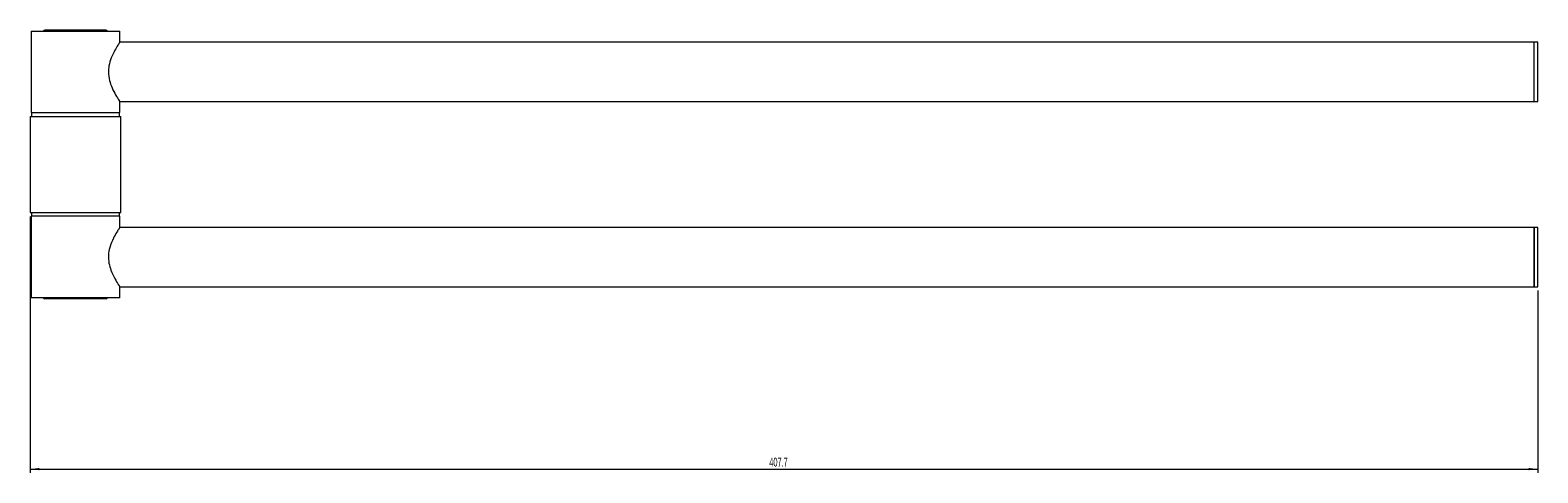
# Model space of a CAD drawing. Header units: millimetres. Extents: x -615 to 309, y -6 to 532.
# Tile 2 of 4: x -584 to -176, y 413 to 532. Entities that reach past the tile are written whole.
import ezdxf

# ---------------------------------------------------------------- set-up
doc = ezdxf.new("R2010")
doc.units = ezdxf.units.MM
doc.styles.add('SLDTEXTSTYLE0', font='TXT', dxfattribs={"width": 0.605})
doc.dimstyles.new('SLDDIMSTYLE0', dxfattribs={"dimtxt": 2.311487, "dimasz": 2.5, "dimexe": 0, "dimexo": 0.0625, "dimgap": 0.577872, "dimtad": 1, "dimtoh": 1, "dimdec": 1, "dimrnd": 1e-09, "dimzin": 12, "dimdsep": 46, "dimtxsty": 'SLDTEXTSTYLE0', "dimsah": 1, "dimcen": 0.09, "dimadec": 0, "dimazin": 0, "dimtfac": 1, "dimtdec": 1, "dimtofl": 0, "dimtmove": 0, "dimatfit": 3, "dimfxl": 1, "dimfrac": 2, "dimtolj": 1, "dimtzin": 12, "dimarcsym": 0})

# ---------------------------------------------------------------- blocks, each defined once
blk = doc.blocks.new('*D1')
at = {"color": 7, "linetype": 'Continuous', "lineweight": 0}
for p, q in [((-583.76, 481.99), (-583.76, 412.73)), ((-176.02, 461.99), (-176.02, 412.73)), ((-583.76, 413.73), (-176.02, 413.73))]:
    blk.add_line(p, q, dxfattribs=at)
for points in [[(-583.76, 413.73), (-581.26, 413.42), (-581.26, 414.04)], [(-176.02, 413.73), (-178.52, 414.04), (-178.52, 413.42)]]:
    blk.add_solid(points, dxfattribs=at)
at = {"color": 7, "linetype": 'Continuous', "lineweight": 0, "insert": (-383.86, 416.8), "char_height": 2.381, "attachment_point": 1, "style": 'SLDTEXTSTYLE0'}
blk.add_mtext('407.7', dxfattribs=at)

msp = doc.modelspace()

# ---------------------------------------------------------------- linework, layer by layer
at = {"color": 7, "linetype": 'Continuous', "lineweight": 15}
for p, q in [((-583.509, 531.994), (-583.509, 509.994)), ((-583.509, 531.994), (-559.509, 531.994)), ((-579.775, 532.26), (-579.516, 532.001)), ((-563.242, 532.26), (-579.775, 532.26)), ((-563.501, 532.001), (-563.242, 532.26)), ((-559.509, 528.994), (-559.509, 531.994)), ((-177.023, 528.994), (-559.509, 528.994)), ((-176.023, 528.994), (-177.023, 528.994)), ((-177.023, 512.994), (-177.023, 528.994)), ((-176.023, 512.994), (-176.023, 528.994)), ((-583.509, 509.994), (-559.509, 509.994)), ((-583.409, 509.994), (-583.409, 508.994)), ((-559.609, 508.994), (-559.609, 509.994)), ((-559.509, 512.994), (-177.023, 512.994)), ((-559.509, 509.994), (-559.509, 512.992)), ((-177.023, 512.994), (-176.023, 512.994)), ((-583.759, 508.994), (-583.759, 482.994)), ((-583.759, 508.994), (-571.509, 508.994)), ((-571.509, 508.994), (-559.259, 508.994)), ((-559.259, 482.994), (-559.259, 508.994)), ((-583.759, 482.994), (-571.509, 482.994)), ((-583.509, 481.994), (-583.509, 459.994)), ((-559.509, 481.994), (-583.509, 481.994)), ((-583.409, 482.994), (-583.409, 481.994)), ((-571.509, 482.994), (-559.259, 482.994)), ((-559.609, 481.994), (-559.609, 482.994)), ((-559.509, 478.995), (-559.509, 481.994)), ((-177.023, 478.994), (-559.509, 478.994)), ((-176.023, 478.994), (-177.023, 478.994)), ((-177.023, 462.994), (-177.023, 478.994)), ((-177.023, 478.994), (-177.023, 463.449)), ((-176.023, 462.994), (-176.023, 478.994)), ((-559.509, 462.994), (-177.023, 462.994)), ((-559.509, 459.994), (-559.509, 462.994)), ((-177.023, 463.449), (-177.023, 462.994)), ((-177.023, 462.994), (-176.023, 462.994)), ((-559.509, 459.994), (-583.509, 459.994)), ((-579.516, 459.986), (-579.775, 459.727)), ((-563.242, 459.727), (-579.775, 459.727)), ((-563.242, 459.727), (-563.501, 459.986))]:
    msp.add_line(p, q, dxfattribs=at)
at = {"color": 8, "linetype": 'Continuous', "lineweight": 15, "flags": 128}
for points in [[(-579.474, 531.994), (-579.479, 531.995), (-579.516, 532.001)], [(-563.544, 531.994), (-563.539, 531.995), (-563.501, 532.001)], [(-579.516, 459.986), (-579.479, 459.992), (-579.474, 459.994)], [(-563.501, 459.986), (-563.539, 459.992), (-563.544, 459.994)]]:
    msp.add_lwpolyline(points, dxfattribs=at)
at = {"color": 7, "linetype": 'Continuous', "lineweight": 15}
for centre, major_axis, ratio, start_param, end_param in [((-579.775, 531.76), (0.354, -0.354), 0.9999239, 2.3562326, 3.4409448), ((-571.509, 531.92), (12.3, 0), 0.0087269, 0.8618682, 2.2797245), ((-563.243, 531.76), (0.354, 0.354), 0.9999239, 5.9838331, 7.0685454), ((-579.775, 460.227), (0.354, 0.354), 0.9999239, 2.8422405, 3.9269527), ((-571.509, 460.068), (12.3, 0), 0.0087269, 4.0034608, 5.4213171), ((-563.243, 460.227), (0.354, -0.354), 0.9999239, 5.4978252, 6.5825375)]:
    msp.add_ellipse(centre, major_axis=major_axis, ratio=ratio, start_param=start_param, end_param=end_param, dxfattribs=at)
msp.add_ellipse((-571.509, 459.801), major_axis=(3.026, 0), ratio=0.0087272, dxfattribs=at)
for points, knots in [([(-559.564, 528.936), (-559.56, 528.942), (-559.549, 528.959), (-560.029, 528.233), (-560.849, 526.883), (-561.809, 524.96), (-562.484, 522.864), (-562.558, 521.526), (-562.587, 520.994)], [0, 0, 0, 0, 0.1123888, 0.2856642, 0.4734272, 0.6920077, 0.8775067, 1, 1, 1, 1]), ([(-562.587, 520.994), (-562.524, 520.212), (-562.398, 518.653), (-561.57, 516.517), (-560.586, 514.632), (-559.684, 513.228), (-559.574, 513.066), (-559.524, 512.992)], [0, 0, 0, 0, 0.17993204, 0.35862104, 0.56543404, 0.80192109, 1, 1, 1, 1]), ([(-559.524, 478.995), (-559.519, 479.003), (-559.434, 479.133), (-559.727, 478.695), (-560.335, 477.744), (-561.306, 476.044), (-562.224, 473.891), (-562.664, 471.497), (-562.512, 469.345), (-561.861, 467.138), (-560.84, 465.073), (-559.94, 463.615), (-559.499, 462.954), (-559.55, 463.03), (-559.564, 463.052)], [0, 0, 0, 0, 0.0057014, 0.0944206, 0.1828425, 0.2830076, 0.3986913, 0.4811776, 0.5639474, 0.642684, 0.7580782, 0.8742742, 0.965135, 1, 1, 1, 1])]:
    msp.add_open_spline(points, degree=3, knots=knots, dxfattribs=at)

# ---------------------------------------------------------------- dimensions: what is measured, and where the dimension line sits
at = {"color": 7, "linetype": 'Continuous', "lineweight": 0}
dim = msp.add_linear_dim(base=(-176.023, 413.727), p1=(-583.759, 482.994), p2=(-176.023, 462.994), dimstyle='SLDDIMSTYLE0', dxfattribs=at)
dim.commit()
dim.dimension.update_dxf_attribs({"geometry": '*D1', "text_midpoint": (-379.891, 413.727), "dimtype": 160})

doc.saveas('drawing.dxf')
